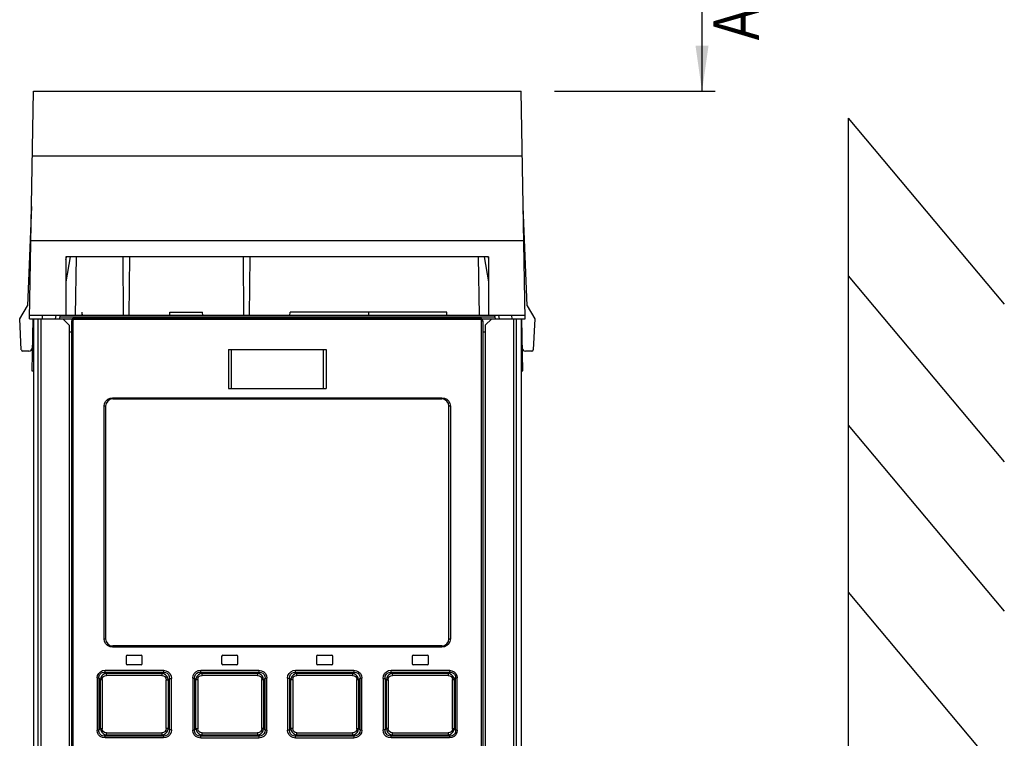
# Model space of a CAD drawing. Extents: x 0 to 594, y 0 to 420.
# Tile 8 of 27: x 83 to 159, y 271 to 327. Entities that reach past the tile are written whole.
import ezdxf

# ---------------------------------------------------------------- set-up
doc = ezdxf.new("R2010")
doc.units = 0
doc.header["$LTSCALE"] = 32.67
doc.layers.get('0').update_dxf_attribs({"linetype": 'CONTINUOUS'})
doc.styles.get("Standard").update_dxf_attribs({"font": 'txt', "width": 0.8})
doc.dimstyles.get("Standard").update_dxf_attribs({"dimtxt": 2.5, "dimasz": 2.5, "dimexe": 1.25, "dimexo": 0.625, "dimtad": 1, "dimcen": 2.5, "dimazin": 3, "dimtfac": 1, "dimtmove": 0, "dimatfit": 3})

# ---------------------------------------------------------------- blocks, each defined once
blk = doc.blocks.new('_FILLED')
at = {"color": 0, "linetype": 'BYBLOCK'}
blk.add_solid([(0, 0), (-1, 0.143), (-1, -0.143)], dxfattribs=at)
blk = doc.blocks.new('*D0')
at = {"color": 2, "linetype": 'CONTINUOUS'}
for p, q in [((134.677, 370.85), (138.839, 370.85)), ((135.677, 370.85), (135.677, 345.945)), ((135.677, 321.04), (135.677, 345.945)), ((124.332, 321.04), (136.677, 321.04))]:
    blk.add_line(p, q, dxfattribs=at)
at = {"color": 2, "linetype": 'CONTINUOUS', "xscale": 3.5, "yscale": 3.5, "zscale": 3.5}
for p, rotation in [((135.677, 370.85), 90), ((135.677, 321.04), 270)]:
    blk.add_blockref('_FILLED', p, dxfattribs=dict(at, rotation=rotation))
at = {"color": 5, "linetype": 'CONTINUOUS', "width": 0.8}
for s, p in [('AIR SPACE OUTLET', (140.052, 324.966)), ('100', (134.802, 348.766)), ('MIN ', (134.802, 337.566))]:
    blk.add_text(s, height=3.5, rotation=90, dxfattribs=at).set_placement(p)

msp = doc.modelspace()

# ---------------------------------------------------------------- linework, layer by layer
at = {"color": 7, "linetype": 'CONTINUOUS'}
for p, q in [((83.958, 303.54), (84.263, 321.04)), ((84.263, 321.04), (121.763, 321.04)), ((122.069, 303.54), (121.763, 321.04)), ((146.92, 318.969), (146.92, 170.057)), ((146.92, 318.969), (158.92, 304.668)), ((121.851, 316.04), (84.176, 316.04)), ((84.108, 312.169), (83.803, 304.54)), ((122.223, 304.54), (121.918, 312.169)), ((121.964, 309.54), (84.063, 309.54)), ((87.101, 308.29), (86.763, 306.376)), ((86.763, 308.29), (86.763, 303.79)), ((119.263, 308.29), (86.763, 308.29)), ((86.763, 308.108), (86.795, 308.285)), ((87.557, 308.29), (87.478, 303.79)), ((91.133, 308.29), (91.172, 303.79)), ((91.644, 308.29), (91.604, 303.79)), ((100.383, 308.29), (100.422, 303.79)), ((100.894, 308.29), (100.854, 303.79)), ((118.47, 308.29), (118.549, 303.79)), ((118.926, 308.29), (119.263, 306.376)), ((119.232, 308.285), (119.263, 308.108)), ((119.263, 308.29), (119.263, 303.79)), ((146.92, 306.832), (158.92, 292.531)), ((83.208, 303.54), (83.803, 304.54)), ((122.223, 304.54), (122.819, 303.54)), ((122.064, 303.79), (83.962, 303.79)), ((84.958, 303.54), (84.962, 303.79)), ((85.958, 303.54), (86.002, 303.79)), ((86.307, 303.79), (86.263, 303.54)), ((88.013, 303.79), (88.013, 304.04)), ((88.035, 303.79), (88.013, 304.04)), ((94.741, 303.79), (94.763, 304.04)), ((94.763, 304.04), (97.263, 304.04)), ((97.285, 303.79), (97.263, 304.04)), ((103.991, 303.79), (104.013, 304.04)), ((116.044, 304.04), (104.013, 304.04)), ((110.048, 303.79), (110.048, 304.04)), ((116.048, 303.79), (116.044, 304.04)), ((119.719, 303.79), (119.763, 303.54)), ((120.025, 303.79), (120.069, 303.54)), ((121.069, 303.54), (121.064, 303.79)), ((83.334, 301.135), (83.208, 303.54)), ((83.958, 303.54), (87.285, 303.54)), ((84.208, 303.54), (84.138, 299.541)), ((84.263, 303.54), (84.263, 214.078)), ((87.013, 303.04), (86.513, 303.54)), ((87.013, 303.04), (87.013, 239.04)), ((87.213, 239.74), (87.213, 303.39)), ((118.613, 303.59), (87.413, 303.59)), ((118.742, 303.54), (122.069, 303.54)), ((118.813, 303.39), (118.813, 239.74)), ((119.513, 303.54), (119.013, 303.04)), ((119.013, 303.04), (119.013, 239.04)), ((121.763, 303.54), (121.763, 214.078)), ((121.889, 299.541), (121.819, 303.54)), ((122.819, 303.54), (122.693, 301.135)), ((87.013, 302.54), (87.213, 302.54)), ((118.813, 302.54), (119.013, 302.54)), ((83.919, 301.04), (83.434, 301.04)), ((99.263, 301.165), (99.263, 298.165)), ((99.263, 301.165), (106.763, 301.165)), ((106.763, 301.165), (106.763, 298.165)), ((122.593, 301.04), (122.108, 301.04)), ((84.138, 299.541), (84.263, 299.541)), ((121.763, 299.541), (121.889, 299.541)), ((99.263, 298.165), (106.763, 298.165)), ((89.813, 296.815), (89.813, 278.915)), ((90.363, 297.365), (115.663, 297.365)), ((116.213, 278.915), (116.213, 296.815)), ((146.92, 295.342), (158.92, 281.041)), ((146.92, 282.5), (158.92, 268.199)), ((115.663, 278.365), (90.363, 278.365)), ((91.388, 277.565), (91.388, 277.015)), ((91.488, 277.665), (92.538, 277.665)), ((92.638, 277.015), (92.638, 277.565)), ((98.738, 277.565), (98.738, 277.015)), ((98.838, 277.665), (99.888, 277.665)), ((99.988, 277.015), (99.988, 277.565)), ((106.038, 277.565), (106.038, 277.015)), ((106.138, 277.665), (107.188, 277.665)), ((107.288, 277.015), (107.288, 277.565)), ((113.388, 277.565), (113.388, 277.015)), ((113.488, 277.665), (114.538, 277.665)), ((114.638, 277.015), (114.638, 277.565)), ((89.771, 276.354), (94.258, 276.355)), ((89.886, 276.244), (89.771, 276.354)), ((92.538, 276.915), (91.488, 276.915)), ((94.258, 276.355), (94.15, 276.244)), ((97.232, 276.244), (97.12, 276.355)), ((97.12, 276.355), (101.607, 276.355)), ((99.888, 276.915), (98.838, 276.915)), ((101.607, 276.355), (101.497, 276.244)), ((104.529, 276.244), (104.419, 276.355)), ((104.419, 276.355), (108.907, 276.355)), ((107.188, 276.915), (106.138, 276.915)), ((108.907, 276.355), (108.794, 276.244)), ((111.769, 276.355), (116.256, 276.354)), ((111.877, 276.244), (111.769, 276.355)), ((114.538, 276.915), (113.488, 276.915)), ((116.256, 276.354), (116.141, 276.244)), ((89.771, 271.427), (89.886, 271.537)), ((94.258, 271.426), (89.771, 271.427)), ((94.15, 271.537), (94.258, 271.426)), ((97.12, 271.426), (97.232, 271.537)), ((101.607, 271.426), (97.12, 271.426)), ((101.497, 271.537), (101.607, 271.426)), ((104.419, 271.426), (104.529, 271.537)), ((108.907, 271.426), (104.419, 271.426)), ((108.794, 271.537), (108.907, 271.426)), ((111.769, 271.426), (111.877, 271.537)), ((116.256, 271.427), (111.769, 271.426)), ((116.141, 271.537), (116.256, 271.427))]:
    msp.add_line(p, q, dxfattribs=at)
at = {"color": 9, "linetype": 'CONTINUOUS'}
for p, q in [((119.741, 303.665), (86.285, 303.665)), ((84.608, 303.54), (84.608, 239.04)), ((84.825, 303.54), (84.825, 239.04)), ((87.302, 303.39), (87.213, 303.39)), ((87.316, 303.441), (87.302, 303.39)), ((87.302, 303.39), (87.302, 239.74)), ((118.624, 303.49), (87.402, 303.49)), ((118.675, 303.477), (118.624, 303.49)), ((118.711, 303.44), (118.675, 303.477)), ((118.725, 303.39), (118.711, 303.44)), ((118.725, 239.74), (118.725, 303.39)), ((118.725, 303.39), (118.813, 303.39)), ((121.201, 239.04), (121.201, 303.54)), ((121.419, 239.04), (121.419, 303.54)), ((99.477, 301.165), (99.477, 298.165)), ((106.55, 301.165), (106.55, 298.165)), ((89.704, 296.815), (89.735, 297.015)), ((89.704, 278.915), (89.704, 296.815)), ((89.813, 296.815), (89.704, 296.815)), ((90.155, 297.434), (90.354, 297.465)), ((90.354, 297.465), (115.672, 297.465)), ((115.672, 297.465), (115.872, 297.434)), ((116.323, 296.815), (116.213, 296.815)), ((116.292, 297.014), (116.323, 296.815)), ((116.323, 296.815), (116.323, 278.915)), ((89.735, 278.717), (89.704, 278.915)), ((89.704, 278.915), (89.813, 278.915)), ((116.213, 278.915), (116.323, 278.915)), ((116.323, 278.915), (116.292, 278.716)), ((90.354, 278.265), (90.155, 278.297)), ((115.672, 278.265), (90.354, 278.265)), ((115.872, 278.297), (115.672, 278.265)), ((89.78, 276.495), (94.264, 276.495)), ((97.124, 276.496), (101.608, 276.496)), ((104.418, 276.496), (108.902, 276.496)), ((111.762, 276.495), (116.246, 276.495)), ((89.169, 275.906), (89.169, 271.875)), ((89.169, 275.906), (89.296, 275.906)), ((89.296, 275.906), (89.296, 271.875)), ((89.296, 275.906), (89.421, 275.785)), ((89.421, 271.996), (89.421, 275.785)), ((89.421, 275.785), (89.547, 275.785)), ((89.547, 275.785), (89.547, 271.996)), ((94.144, 276.103), (89.878, 276.103)), ((94.15, 276.244), (89.886, 276.244)), ((94.473, 272.014), (94.473, 275.767)), ((94.473, 275.767), (94.623, 275.767)), ((94.623, 275.767), (94.725, 275.871)), ((94.623, 275.767), (94.623, 272.014)), ((94.725, 271.91), (94.725, 275.871)), ((94.725, 275.871), (94.875, 275.871)), ((94.875, 271.91), (94.875, 275.871)), ((96.513, 275.894), (96.513, 271.887)), ((96.513, 275.894), (96.647, 275.894)), ((96.647, 275.894), (96.647, 271.887)), ((96.647, 275.894), (96.764, 275.779)), ((96.764, 272.001), (96.764, 275.779)), ((96.764, 275.779), (96.899, 275.779)), ((96.899, 275.779), (96.899, 272.001)), ((101.497, 276.103), (97.228, 276.103)), ((101.497, 276.244), (97.232, 276.244)), ((101.826, 272.008), (101.826, 275.773)), ((101.826, 275.773), (101.968, 275.773)), ((101.968, 275.773), (102.077, 275.883)), ((101.968, 275.773), (101.968, 272.008)), ((102.077, 271.898), (102.077, 275.883)), ((102.077, 275.883), (102.219, 275.883)), ((102.219, 271.898), (102.219, 275.883)), ((103.808, 275.883), (103.808, 271.898)), ((103.808, 275.883), (103.949, 275.883)), ((103.949, 275.883), (103.949, 271.898)), ((103.949, 275.883), (104.059, 275.773)), ((104.059, 272.008), (104.059, 275.773)), ((104.059, 275.773), (104.201, 275.773)), ((104.201, 275.773), (104.201, 272.008)), ((108.794, 276.244), (104.529, 276.244)), ((108.798, 276.103), (104.53, 276.103)), ((109.128, 272.001), (109.128, 275.779)), ((109.128, 275.779), (109.262, 275.779)), ((109.262, 275.779), (109.379, 275.894)), ((109.262, 275.779), (109.262, 272.001)), ((109.379, 271.887), (109.379, 275.894)), ((109.379, 275.894), (109.513, 275.894)), ((109.513, 271.887), (109.513, 275.894)), ((111.152, 275.871), (111.152, 271.91)), ((111.152, 275.871), (111.301, 275.871)), ((111.301, 275.871), (111.301, 271.91)), ((111.301, 275.871), (111.403, 275.767)), ((111.403, 272.014), (111.403, 275.767)), ((111.403, 275.767), (111.554, 275.767)), ((111.554, 275.767), (111.554, 272.014)), ((116.141, 276.244), (111.877, 276.244)), ((116.149, 276.103), (111.882, 276.103)), ((116.479, 271.996), (116.479, 275.785)), ((116.479, 275.785), (116.606, 275.785)), ((116.606, 275.785), (116.731, 275.906)), ((116.606, 275.785), (116.606, 271.996)), ((116.731, 271.875), (116.731, 275.906)), ((116.731, 275.906), (116.857, 275.906)), ((116.857, 271.875), (116.857, 275.906)), ((89.296, 271.875), (89.169, 271.875)), ((89.421, 271.996), (89.296, 271.875)), ((89.547, 271.996), (89.421, 271.996)), ((94.623, 272.014), (94.473, 272.014)), ((94.725, 271.91), (94.623, 272.014)), ((94.875, 271.91), (94.725, 271.91)), ((96.647, 271.887), (96.513, 271.887)), ((96.764, 272.001), (96.647, 271.887)), ((96.899, 272.001), (96.764, 272.001)), ((101.968, 272.008), (101.826, 272.008)), ((102.077, 271.898), (101.968, 272.008)), ((102.219, 271.898), (102.077, 271.898)), ((103.949, 271.898), (103.808, 271.898)), ((104.059, 272.008), (103.949, 271.898)), ((104.201, 272.008), (104.059, 272.008)), ((109.262, 272.001), (109.128, 272.001)), ((109.379, 271.887), (109.262, 272.001)), ((109.513, 271.887), (109.379, 271.887)), ((111.301, 271.91), (111.152, 271.91)), ((111.403, 272.014), (111.301, 271.91)), ((111.554, 272.014), (111.403, 272.014)), ((116.606, 271.996), (116.479, 271.996)), ((116.731, 271.875), (116.606, 271.996)), ((116.857, 271.875), (116.731, 271.875)), ((94.264, 271.286), (89.78, 271.286)), ((89.877, 271.678), (94.144, 271.678)), ((89.886, 271.537), (94.15, 271.537)), ((101.608, 271.285), (97.124, 271.285)), ((97.228, 271.678), (101.497, 271.678)), ((97.232, 271.537), (101.497, 271.537)), ((108.902, 271.285), (104.418, 271.285)), ((104.529, 271.537), (108.794, 271.537)), ((104.53, 271.678), (108.798, 271.678)), ((116.246, 271.286), (111.762, 271.286)), ((111.877, 271.537), (116.141, 271.537)), ((111.882, 271.678), (116.149, 271.678))]:
    msp.add_line(p, q, dxfattribs=at)
for points in [[(87.402, 303.49), (87.353, 303.477), (87.316, 303.441)], [(87.413, 303.59), (87.408, 303.576), (87.404, 303.54), (87.402, 303.49)], [(118.624, 303.49), (118.623, 303.542), (118.619, 303.578), (118.613, 303.59)], [(89.735, 297.015), (89.827, 297.197), (89.973, 297.342), (90.155, 297.434)], [(90.354, 297.465), (90.356, 297.414), (90.359, 297.378), (90.363, 297.365)], [(115.663, 297.365), (115.668, 297.379), (115.671, 297.417), (115.672, 297.465)], [(115.872, 297.434), (116.054, 297.342), (116.199, 297.196), (116.292, 297.014)], [(90.155, 278.297), (89.972, 278.389), (89.827, 278.535), (89.735, 278.717)], [(116.292, 278.716), (116.199, 278.534), (116.054, 278.389), (115.872, 278.297)], [(90.363, 278.365), (90.359, 278.352), (90.355, 278.314), (90.354, 278.265)], [(115.672, 278.265), (115.671, 278.317), (115.668, 278.353), (115.663, 278.365)], [(89.169, 275.906), (89.199, 276.096), (89.283, 276.259), (89.415, 276.386), (89.583, 276.467), (89.78, 276.495)], [(89.296, 275.906), (89.3, 275.991), (89.319, 276.068), (89.35, 276.139), (89.393, 276.201), (89.446, 276.254), (89.511, 276.297), (89.587, 276.33), (89.674, 276.35), (89.771, 276.354)], [(89.771, 276.354), (89.776, 276.386), (89.779, 276.436), (89.78, 276.495)], [(94.264, 276.495), (94.263, 276.436), (94.261, 276.386), (94.258, 276.354)], [(94.258, 276.355), (94.413, 276.334), (94.544, 276.268), (94.645, 276.162), (94.706, 276.029), (94.725, 275.871)], [(94.264, 276.495), (94.458, 276.465), (94.628, 276.378), (94.761, 276.242), (94.845, 276.069), (94.875, 275.871)], [(96.513, 275.894), (96.543, 276.089), (96.628, 276.255), (96.761, 276.385), (96.93, 276.467), (97.124, 276.496)], [(96.647, 275.894), (96.668, 276.051), (96.731, 276.179), (96.835, 276.278), (96.964, 276.337), (97.12, 276.355)], [(97.12, 276.355), (97.122, 276.386), (97.124, 276.435), (97.124, 276.495)], [(101.608, 276.496), (101.608, 276.436), (101.608, 276.386), (101.607, 276.355)], [(101.607, 276.355), (101.766, 276.334), (101.897, 276.27), (101.999, 276.166), (102.059, 276.036), (102.077, 275.883)], [(101.608, 276.496), (101.805, 276.465), (101.975, 276.379), (102.107, 276.246), (102.19, 276.076), (102.219, 275.883)], [(103.808, 275.883), (103.838, 276.081), (103.924, 276.251), (104.057, 276.383), (104.227, 276.467), (104.418, 276.496)], [(103.949, 275.883), (103.97, 276.043), (104.034, 276.174), (104.138, 276.276), (104.267, 276.336), (104.419, 276.355)], [(104.419, 276.355), (104.419, 276.386), (104.418, 276.435), (104.418, 276.496)], [(108.902, 276.496), (108.903, 276.437), (108.904, 276.387), (108.907, 276.355)], [(108.902, 276.496), (109.102, 276.465), (109.271, 276.381), (109.403, 276.249), (109.485, 276.082), (109.513, 275.894)], [(108.907, 276.355), (109.069, 276.335), (109.201, 276.271), (109.302, 276.169), (109.361, 276.043), (109.379, 275.894)], [(111.152, 275.871), (111.182, 276.072), (111.269, 276.246), (111.404, 276.382), (111.573, 276.467), (111.762, 276.495)], [(111.301, 275.871), (111.322, 276.034), (111.386, 276.169), (111.491, 276.274), (111.62, 276.336), (111.769, 276.355)], [(111.769, 276.355), (111.765, 276.386), (111.763, 276.435), (111.762, 276.495)], [(116.246, 276.495), (116.248, 276.437), (116.251, 276.387), (116.256, 276.355)], [(116.246, 276.495), (116.449, 276.465), (116.618, 276.382), (116.749, 276.251), (116.83, 276.088), (116.857, 275.906)], [(116.256, 276.354), (116.353, 276.35), (116.439, 276.33), (116.515, 276.297), (116.58, 276.254), (116.634, 276.201), (116.676, 276.139), (116.707, 276.069), (116.726, 275.991), (116.731, 275.906)], [(89.886, 276.244), (89.738, 276.216), (89.611, 276.15), (89.51, 276.048), (89.446, 275.925), (89.421, 275.785)], [(89.547, 275.785), (89.572, 275.912), (89.64, 276.012), (89.744, 276.078), (89.878, 276.103)], [(89.876, 276.103), (89.878, 276.162), (89.881, 276.211), (89.886, 276.244)], [(94.15, 276.244), (94.147, 276.212), (94.144, 276.163), (94.144, 276.103)], [(94.144, 276.103), (94.274, 276.077), (94.378, 276.007), (94.448, 275.9), (94.473, 275.767)], [(94.623, 275.767), (94.596, 275.916), (94.527, 276.047), (94.423, 276.151), (94.294, 276.218), (94.15, 276.244)], [(97.232, 276.244), (97.085, 276.217), (96.957, 276.15), (96.855, 276.048), (96.79, 275.922), (96.764, 275.779)], [(96.899, 275.779), (96.924, 275.909), (96.993, 276.011), (97.097, 276.079), (97.228, 276.103)], [(97.228, 276.103), (97.229, 276.162), (97.23, 276.212), (97.232, 276.244)], [(101.497, 276.244), (101.497, 276.213), (101.497, 276.163), (101.496, 276.103)], [(101.968, 275.773), (101.941, 275.921), (101.873, 276.05), (101.77, 276.152), (101.642, 276.218), (101.497, 276.244)], [(101.497, 276.103), (101.628, 276.078), (101.733, 276.008), (101.801, 275.903), (101.826, 275.773)], [(104.529, 276.244), (104.382, 276.217), (104.254, 276.15), (104.151, 276.047), (104.085, 275.919), (104.059, 275.773)], [(104.201, 275.773), (104.227, 275.906), (104.297, 276.011), (104.401, 276.079), (104.53, 276.103)], [(104.53, 276.103), (104.53, 276.162), (104.53, 276.212), (104.529, 276.244)], [(108.794, 276.244), (108.797, 276.213), (108.798, 276.164), (108.799, 276.103)], [(109.262, 275.779), (109.236, 275.925), (109.169, 276.051), (109.066, 276.152), (108.94, 276.218), (108.794, 276.244)], [(108.798, 276.103), (108.932, 276.078), (109.037, 276.008), (109.104, 275.906), (109.128, 275.779)], [(111.877, 276.244), (111.73, 276.217), (111.601, 276.149), (111.498, 276.045), (111.43, 275.915), (111.403, 275.767)], [(111.554, 275.767), (111.58, 275.902), (111.651, 276.009), (111.755, 276.078), (111.882, 276.103)], [(111.883, 276.103), (111.882, 276.162), (111.88, 276.212), (111.877, 276.244)], [(116.606, 275.785), (116.58, 275.928), (116.514, 276.053), (116.412, 276.152), (116.287, 276.217), (116.141, 276.244)], [(116.141, 276.244), (116.146, 276.212), (116.149, 276.163), (116.15, 276.103)], [(116.149, 276.103), (116.286, 276.077), (116.39, 276.008), (116.456, 275.908), (116.479, 275.785)], [(89.78, 271.286), (89.578, 271.316), (89.408, 271.399), (89.277, 271.53), (89.196, 271.693), (89.169, 271.875)], [(89.771, 271.427), (89.674, 271.431), (89.587, 271.451), (89.511, 271.484), (89.446, 271.527), (89.393, 271.58), (89.35, 271.642), (89.319, 271.712), (89.3, 271.79), (89.296, 271.875)], [(89.421, 271.996), (89.447, 271.853), (89.513, 271.728), (89.614, 271.629), (89.74, 271.564), (89.886, 271.537)], [(89.877, 271.678), (89.741, 271.704), (89.636, 271.773), (89.57, 271.873), (89.547, 271.996)], [(94.473, 272.014), (94.447, 271.879), (94.376, 271.772), (94.271, 271.703), (94.144, 271.678)], [(94.15, 271.537), (94.297, 271.564), (94.426, 271.632), (94.529, 271.736), (94.596, 271.866), (94.623, 272.014)], [(94.725, 271.91), (94.705, 271.747), (94.64, 271.612), (94.536, 271.507), (94.407, 271.445), (94.258, 271.426)], [(94.875, 271.91), (94.844, 271.709), (94.758, 271.535), (94.623, 271.399), (94.453, 271.314), (94.264, 271.286)], [(97.124, 271.285), (96.925, 271.316), (96.755, 271.4), (96.624, 271.532), (96.541, 271.699), (96.513, 271.887)], [(97.12, 271.426), (96.957, 271.446), (96.826, 271.51), (96.724, 271.612), (96.665, 271.738), (96.647, 271.887)], [(96.764, 272.001), (96.791, 271.856), (96.858, 271.73), (96.96, 271.629), (97.087, 271.563), (97.232, 271.537)], [(97.228, 271.678), (97.094, 271.703), (96.99, 271.773), (96.923, 271.875), (96.899, 272.001)], [(101.826, 272.008), (101.8, 271.875), (101.73, 271.77), (101.626, 271.702), (101.497, 271.678)], [(101.498, 271.537), (101.644, 271.564), (101.773, 271.631), (101.875, 271.734), (101.942, 271.862), (101.968, 272.008)], [(102.077, 271.898), (102.057, 271.738), (101.993, 271.607), (101.889, 271.505), (101.76, 271.445), (101.607, 271.426)], [(102.219, 271.898), (102.189, 271.7), (102.103, 271.53), (101.969, 271.398), (101.8, 271.314), (101.608, 271.285)], [(104.418, 271.285), (104.222, 271.316), (104.052, 271.401), (103.92, 271.535), (103.836, 271.705), (103.808, 271.898)], [(104.419, 271.426), (104.26, 271.447), (104.129, 271.511), (104.028, 271.615), (103.968, 271.745), (103.949, 271.898)], [(104.059, 272.008), (104.086, 271.86), (104.153, 271.731), (104.257, 271.629), (104.385, 271.563), (104.529, 271.537)], [(104.53, 271.678), (104.398, 271.703), (104.294, 271.773), (104.226, 271.878), (104.201, 272.008)], [(108.795, 271.537), (108.942, 271.564), (109.07, 271.631), (109.171, 271.733), (109.237, 271.859), (109.262, 272.001)], [(109.128, 272.001), (109.102, 271.872), (109.033, 271.77), (108.929, 271.702), (108.798, 271.678)], [(109.513, 271.887), (109.483, 271.692), (109.398, 271.526), (109.265, 271.396), (109.097, 271.314), (108.902, 271.285)], [(109.379, 271.887), (109.359, 271.73), (109.295, 271.602), (109.191, 271.503), (109.063, 271.444), (108.907, 271.426)], [(111.762, 271.286), (111.568, 271.316), (111.399, 271.403), (111.266, 271.539), (111.181, 271.712), (111.152, 271.91)], [(111.769, 271.426), (111.613, 271.447), (111.483, 271.513), (111.381, 271.619), (111.32, 271.752), (111.301, 271.91)], [(111.403, 272.014), (111.431, 271.865), (111.499, 271.734), (111.604, 271.63), (111.733, 271.563), (111.877, 271.537)], [(111.882, 271.678), (111.753, 271.704), (111.648, 271.774), (111.579, 271.881), (111.554, 272.014)], [(116.141, 271.537), (116.289, 271.565), (116.416, 271.631), (116.517, 271.733), (116.581, 271.856), (116.606, 271.996)], [(116.479, 271.996), (116.454, 271.869), (116.386, 271.769), (116.283, 271.703), (116.149, 271.678)], [(116.857, 271.875), (116.827, 271.685), (116.744, 271.522), (116.612, 271.395), (116.444, 271.314), (116.246, 271.286)], [(116.731, 271.875), (116.726, 271.79), (116.708, 271.712), (116.677, 271.642), (116.634, 271.58), (116.58, 271.527), (116.516, 271.484), (116.44, 271.451), (116.353, 271.431), (116.256, 271.427)], [(89.78, 271.286), (89.779, 271.344), (89.776, 271.394), (89.771, 271.426)], [(89.886, 271.537), (89.881, 271.569), (89.878, 271.618), (89.876, 271.678)], [(94.144, 271.678), (94.144, 271.619), (94.147, 271.569), (94.15, 271.537)], [(94.258, 271.426), (94.261, 271.395), (94.263, 271.346), (94.264, 271.286)], [(97.124, 271.285), (97.124, 271.344), (97.122, 271.394), (97.12, 271.426)], [(97.232, 271.537), (97.23, 271.568), (97.229, 271.617), (97.228, 271.678)], [(101.496, 271.678), (101.497, 271.619), (101.497, 271.569), (101.497, 271.537)], [(101.607, 271.426), (101.608, 271.395), (101.608, 271.346), (101.608, 271.285)], [(104.418, 271.285), (104.418, 271.345), (104.419, 271.395), (104.419, 271.426)], [(104.529, 271.537), (104.53, 271.568), (104.53, 271.618), (104.53, 271.678)], [(108.799, 271.678), (108.798, 271.619), (108.797, 271.569), (108.794, 271.537)], [(108.907, 271.426), (108.904, 271.395), (108.903, 271.346), (108.902, 271.285)], [(111.762, 271.286), (111.763, 271.345), (111.765, 271.395), (111.769, 271.426)], [(111.877, 271.537), (111.88, 271.569), (111.882, 271.618), (111.883, 271.678)], [(116.15, 271.678), (116.149, 271.619), (116.146, 271.57), (116.141, 271.537)], [(116.256, 271.426), (116.251, 271.395), (116.248, 271.345), (116.246, 271.286)]]:
    msp.add_lwpolyline(points, dxfattribs=at)
at = {"color": 7, "linetype": 'CONTINUOUS'}
for centre, radius, start, end in [((87.413, 303.39), 0.2, 90, 180), ((118.613, 303.39), 0.2, 0, 90), ((83.434, 301.14), 0.1, 183, 270), ((83.919, 301.29), 0.25, 270, 359), ((122.108, 301.29), 0.25, 181, 270), ((122.593, 301.14), 0.1, 270, 357), ((90.363, 296.815), 0.55, 90, 180), ((115.663, 296.815), 0.55, 0, 90), ((90.363, 278.915), 0.55, 180, 270), ((115.663, 278.915), 0.55, 270, 360), ((91.488, 277.565), 0.1, 90, 180), ((92.538, 277.565), 0.1, 0, 90), ((98.838, 277.565), 0.1, 90, 180), ((99.888, 277.565), 0.1, 0, 90), ((106.138, 277.565), 0.1, 90, 180), ((107.188, 277.565), 0.1, 0, 90), ((113.488, 277.565), 0.1, 90, 180), ((114.538, 277.565), 0.1, 0, 90), ((91.488, 277.015), 0.1, 180, 270), ((92.538, 277.015), 0.1, 270, 360), ((98.838, 277.015), 0.1, 180, 270), ((99.888, 277.015), 0.1, 270, 360), ((106.138, 277.015), 0.1, 180, 270), ((107.188, 277.015), 0.1, 270, 360), ((113.488, 277.015), 0.1, 180, 270), ((114.538, 277.015), 0.1, 270, 360)]:
    msp.add_arc(centre, radius, start, end, dxfattribs=at)

# ---------------------------------------------------------------- dimensions: what is measured, and where the dimension line sits
at = {"color": 2, "linetype": 'CONTINUOUS'}
dim = msp.add_linear_dim(base=(135.677, 370.85), p1=(124.332, 321.04), p2=(138.839, 370.85), angle=90, dimstyle='Standard', dxfattribs=at)
dim.commit()
dim.dimension.update_dxf_attribs({"geometry": '*D0', "text_midpoint": (135.677, 347.366), "dimtype": 128})

doc.saveas('drawing.dxf')
